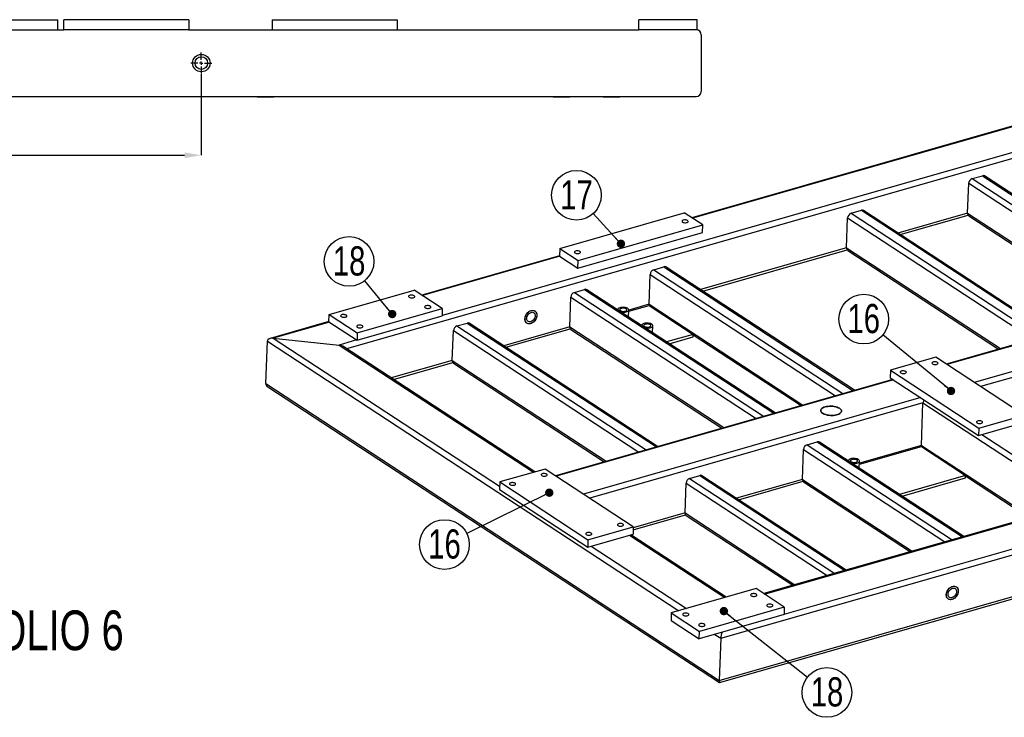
# Model space of a CAD drawing. Header units: millimetres. Extents: x 5 to 592, y 5 to 415.
# Tile 4 of 16: x 208 to 326, y 68 to 152. Entities that reach past the tile are written whole.
import ezdxf

# ---------------------------------------------------------------- set-up
doc = ezdxf.new("R2010")
doc.units = ezdxf.units.MM
doc.header["$PDSIZE"] = -1
doc.linetypes.add('CENTERX2', pattern=[20.32, 12.7, -2.54, 2.54, -2.54])
for name, color, linetype in [('COTES', 1, 'Continuous'), ('NOTES', 6, 'Continuous'), ('TRAIT-MIXTES', 3, 'CENTERX2')]:
    doc.layers.add(name, color=color, linetype=linetype)
doc.layers.add('TRAIT-FORT', color=4, linetype='Continuous', lineweight=25)
doc.styles.add('SLDTEXTSTYLE0', font='TXT', dxfattribs={"width": 0.75})
doc.dimstyles.new('SLDDIMSTYLE2', dxfattribs={"dimtxt": 3, "dimasz": 2, "dimexe": 0, "dimexo": 0.0625, "dimgap": 0.75, "dimtad": 1, "dimdec": 0, "dimlfac": 10, "dimrnd": 1e-09, "dimzin": 12, "dimdsep": 46, "dimtxsty": 'SLDTEXTSTYLE0', "dimsah": 1, "dimcen": 0.09, "dimadec": 0, "dimazin": 3, "dimtfac": 1, "dimtdec": 0, "dimtofl": 0, "dimtmove": 0, "dimatfit": 3, "dimfxl": 1, "dimfrac": 2, "dimtolj": 1, "dimtzin": 12, "dimarcsym": 0})
doc.dimstyles.new('SLDDIMSTYLE7', dxfattribs={"dimtxt": 0.18, "dimasz": 1, "dimexe": 0, "dimexo": 0.0625, "dimgap": 0, "dimtad": 0, "dimtih": 1, "dimtoh": 1, "dimdec": 0, "dimrnd": 1e-09, "dimzin": 0, "dimdsep": 46, "dimtxsty": 'Standard', "dimblk1": 'DOT', "dimblk2": 'DOT', "dimsah": 1, "dimcen": 0.09, "dimadec": 0, "dimazin": 0, "dimtfac": 1, "dimtdec": 0, "dimtofl": 0, "dimtmove": 0, "dimatfit": 3, "dimldrblk": 'DOT', "dimfxl": 1, "dimfrac": 2, "dimtolj": 1, "dimtzin": 0, "dimarcsym": 0})

# ---------------------------------------------------------------- blocks, each defined once
blk = doc.blocks.new('SW_NOTE_1')
at = {"layer": 'NOTES', "color": 0, "insert": (0, -1.21), "char_height": 4.7625, "attachment_point": 1, "style": 'SLDTEXTSTYLE0'}
blk.add_mtext('COTATION PERCAGES KIT SISMIQUE SUR LE FOLIO 6', dxfattribs=at)
blk = doc.blocks.new('SW_NOTE_29')
at = {"layer": 'NOTES', "color": 0}
blk.add_circle((-1.89, 2.31), 2.98, dxfattribs=at)
at = {"layer": 'NOTES', "color": 0, "insert": (-1.88, 4.12), "char_height": 3.5, "attachment_point": 2, "style": 'SLDTEXTSTYLE0'}
blk.add_mtext('18', dxfattribs=at)
blk = doc.blocks.new('_Dot')
at = {"color": 0, "linetype": 'ByBlock', "lineweight": -2}
blk.add_line((-0.5, 0), (-1, 0), dxfattribs=at)
at = {"color": 0, "linetype": 'ByBlock', "const_width": 0.5}
blk.add_lwpolyline([(-0.25, 0, 1), (0.25, 0, 1)], format="xyb", close=True, dxfattribs=at)
blk = doc.blocks.new('SW_NOTE_30')
at = {"layer": 'NOTES', "color": 0}
blk.add_circle((-2.02, 2.2), 2.98, dxfattribs=at)
at = {"layer": 'NOTES', "color": 0, "insert": (-2.01, 4.01), "char_height": 3.5, "attachment_point": 2, "style": 'SLDTEXTSTYLE0'}
blk.add_mtext('17', dxfattribs=at)
blk = doc.blocks.new('SW_NOTE_36')
at = {"layer": 'NOTES', "color": 0}
blk.add_circle((-2.67, -1.32), 2.98, dxfattribs=at)
at = {"layer": 'NOTES', "color": 0, "insert": (-2.66, 0.5), "char_height": 3.5, "attachment_point": 2, "style": 'SLDTEXTSTYLE0'}
blk.add_mtext('16', dxfattribs=at)
blk = doc.blocks.new('SW_NOTE_37')
at = {"layer": 'NOTES', "color": 0}
blk.add_circle((2.34, -1.85), 2.98, dxfattribs=at)
at = {"layer": 'NOTES', "color": 0, "insert": (2.35, -0.03), "char_height": 3.5, "attachment_point": 2, "style": 'SLDTEXTSTYLE0'}
blk.add_mtext('18', dxfattribs=at)
blk = doc.blocks.new('SW_NOTE_40')
at = {"layer": 'NOTES', "color": 0}
blk.add_circle((-2.3, 1.89), 2.98, dxfattribs=at)
at = {"layer": 'NOTES', "color": 0, "insert": (-2.29, 3.71), "char_height": 3.5, "attachment_point": 2, "style": 'SLDTEXTSTYLE0'}
blk.add_mtext('16', dxfattribs=at)
blk = doc.blocks.new('_D_40')
at = {"layer": 'COTES', "color": 0, "lineweight": -2, "transparency": 16777216}
for p, q in [((98.82, 145.05), (98.82, 135.3)), ((229.82, 145.05), (229.82, 135.3)), ((100.82, 135.3), (227.82, 135.3))]:
    blk.add_line(p, q, dxfattribs=at)
at = {"layer": 'COTES', "color": 0, "transparency": 16777216}
for points in [[(100.82, 135.64), (100.82, 134.97), (98.82, 135.3)], [(227.82, 135.64), (227.82, 134.97), (229.82, 135.3)]]:
    blk.add_solid(points, dxfattribs=at)
at = {"layer": 'Defpoints', "color": 0, "transparency": 16777216}
for p in [(98.82, 145.11), (229.82, 145.11), (229.82, 135.3)]:
    blk.add_point(p, dxfattribs=at)
at = {"layer": 'COTES', "color": 0, "transparency": 16777216, "insert": (164.32, 139.05), "char_height": 3, "attachment_point": 2, "style": 'SLDTEXTSTYLE0'}
blk.add_mtext('\\A1;1310', dxfattribs=at)
blk = doc.blocks.new('SW_CENTERMARKSYMBOL_20')
at = {"layer": 'TRAIT-MIXTES', "color": 0}
for p, q in [((0, 0.4), (0, 1.25)), ((-0.4, 0), (-1.25, 0)), ((0, 0), (-0.2, 0)), ((0, 0), (-0.2, 0)), ((0, 0), (0, 0.2)), ((0, 0), (0, 0.2)), ((0, 0), (0, -0.2)), ((0, 0), (0.2, 0)), ((0, 0), (0, -0.2)), ((0, 0), (0.2, 0)), ((0.4, 0), (1.25, 0)), ((0, -0.4), (0, -1.25))]:
    blk.add_line(p, q, dxfattribs=at)
blk = doc.blocks.new('SW_CENTERMARKSYMBOL_21')
at = {"layer": 'TRAIT-MIXTES', "color": 0}
for p, q in [((0, 0.4), (0, 1.25)), ((-0.4, 0), (-1.25, 0)), ((0, 0), (-0.2, 0)), ((0, 0), (-0.2, 0)), ((0, 0), (0, 0.2)), ((0, 0), (0, 0.2)), ((0, 0), (0, -0.2)), ((0, 0), (0.2, 0)), ((0, 0), (0, -0.2)), ((0, 0), (0.2, 0)), ((0.4, 0), (1.25, 0)), ((0, -0.4), (0, -1.25))]:
    blk.add_line(p, q, dxfattribs=at)

msp = doc.modelspace()

# ---------------------------------------------------------------- linework, layer by layer
at = {"layer": 'TRAIT-FORT', "lineweight": 25}
for p, q in [((190.62, 151.56), (212.62, 151.56)), ((212.62, 150.36), (212.62, 151.56)), ((213.32, 150.36), (213.32, 151.56)), ((228.32, 151.56), (213.32, 151.56)), ((228.32, 151.56), (228.32, 150.36)), ((238.32, 151.56), (253.32, 151.56)), ((238.32, 151.56), (238.32, 150.36)), ((253.32, 151.56), (253.32, 150.36)), ((289.32, 151.56), (282.32, 151.56)), ((282.32, 150.36), (282.32, 151.56)), ((289.32, 150.36), (289.32, 151.56)), ((138.32, 150.36), (213.32, 150.36)), ((228.32, 150.36), (213.32, 150.36)), ((228.32, 150.36), (282.32, 150.36)), ((289.32, 150.36), (282.32, 150.36)), ((289.82, 149.76), (289.82, 142.96)), ((366.65, 146.2), (247.26, 112.09)), ((364, 146.16), (258.71, 116.07)), ((58.42, 142.36), (289.22, 142.36)), ((236.54, 142.36), (236.54, 142.26)), ((238.54, 142.26), (236.54, 142.26)), ((238.54, 142.26), (238.54, 142.36)), ((272.04, 142.36), (272.04, 142.26)), ((274.04, 142.26), (272.04, 142.26)), ((274.04, 142.26), (274.04, 142.36)), ((278.04, 142.36), (278.04, 142.26)), ((280.04, 142.26), (278.04, 142.26)), ((280.04, 142.26), (280.04, 142.36)), ((328.26, 139.1), (288.69, 127.8)), ((328.3, 139.04), (288.77, 127.74)), ((418.06, 138.5), (319.2, 110.25)), ((418.21, 138.47), (319.29, 110.2)), ((421.49, 136.32), (322.56, 108.06)), ((322.33, 132.5), (323.56, 132.85)), ((322.33, 132.5), (345.05, 117.64)), ((323.56, 132.85), (346.27, 117.99)), ((346.42, 118.03), (323.81, 132.82)), ((321.78, 128.35), (321.91, 131.94)), ((321.91, 131.94), (344.15, 117.38)), ((272.83, 124.12), (287.78, 128.39)), ((290, 126.94), (287.78, 128.39)), ((307.26, 124.2), (307.38, 127.79)), ((307.38, 127.79), (329.62, 113.23)), ((307.81, 128.35), (309.03, 128.7)), ((307.81, 128.35), (330.52, 113.49)), ((309.03, 128.7), (331.74, 113.84)), ((331.89, 113.88), (309.29, 128.67)), ((321.78, 128.35), (313.42, 125.97)), ((313.69, 125.79), (321.84, 128.12)), ((321.78, 128.35), (340.25, 116.27)), ((321.92, 128.05), (340.02, 116.2)), ((394.58, 127.92), (323.32, 107.56)), ((275.05, 122.67), (290, 126.94)), ((289.97, 126.05), (290, 126.94)), ((275.02, 121.77), (289.97, 126.05)), ((272.83, 124.12), (272.8, 123.22)), ((272.83, 124.12), (275.05, 122.67)), ((307.26, 124.2), (289.72, 119.19)), ((307.26, 124.2), (325.72, 112.12)), ((272.8, 123.25), (256.28, 118.53)), ((272.85, 123.19), (256.36, 118.48)), ((272.8, 123.22), (275.02, 121.77)), ((289.99, 119.02), (307.32, 123.97)), ((307.39, 123.9), (325.5, 112.05)), ((275.02, 121.77), (275.05, 122.67)), ((284.11, 121.58), (285.33, 121.93)), ((285.33, 121.93), (308.04, 107.06)), ((308.19, 107.11), (285.59, 121.9)), ((292.16, 77.38), (449.83, 122.43)), ((283.56, 117.43), (283.68, 121.02)), ((283.68, 121.02), (305.92, 106.46)), ((284.11, 121.58), (306.82, 106.71)), ((245.17, 116.22), (255.37, 119.13)), ((258.74, 116.92), (255.37, 119.13)), ((274.04, 114.71), (274.17, 118.3)), ((274.17, 118.3), (296.41, 103.74)), ((274.59, 118.86), (275.81, 119.21)), ((274.59, 118.86), (297.3, 104)), ((275.81, 119.21), (298.53, 104.35)), ((298.68, 104.39), (276.07, 119.18)), ((283.56, 117.43), (281.12, 116.74)), ((281.12, 116.59), (283.55, 117.28)), ((283.55, 117.28), (288.85, 113.82)), ((283.56, 117.43), (302.02, 105.34)), ((291.98, 72.3), (449.65, 117.35)), ((292.02, 72.06), (449.3, 117)), ((245.14, 115.32), (245.17, 116.22)), ((245.17, 116.22), (248.54, 114.01)), ((248.51, 113.11), (258.71, 116.03)), ((248.54, 114.01), (258.74, 116.92)), ((258.74, 116.92), (258.71, 116.03)), ((279.79, 116.79), (279.79, 116.75)), ((281.09, 115.9), (281.12, 116.75)), ((245.14, 115.35), (238.09, 113.34)), ((245.19, 115.29), (238.46, 113.37)), ((245.14, 115.32), (248.51, 113.11)), ((260.49, 114.83), (261.71, 115.18)), ((260.49, 114.83), (283.2, 99.97)), ((261.71, 115.18), (284.43, 100.32)), ((284.57, 100.36), (261.97, 115.15)), ((274.04, 114.71), (266.11, 112.45)), ((274.04, 114.71), (292.51, 102.63)), ((282.68, 114.9), (282.68, 114.86)), ((283.98, 114), (284.01, 114.85)), ((248.54, 114.01), (248.51, 113.11)), ((259.94, 110.68), (260.07, 114.27)), ((260.07, 114.27), (282.31, 99.71)), ((266.37, 112.27), (274.1, 114.48)), ((274.17, 114.41), (292.28, 102.56)), ((288.85, 113.82), (285.66, 112.91)), ((285.98, 112.7), (288.84, 113.52)), ((288.84, 113.52), (288.85, 113.82)), ((288.84, 113.76), (301.8, 105.28)), ((237.57, 107.91), (237.75, 112.99)), ((237.75, 112.99), (287.14, 80.67)), ((238.46, 113.37), (246.36, 112.54)), ((238.46, 113.37), (265.61, 95.6)), ((248.46, 113.15), (246.36, 112.54)), ((246.36, 112.54), (269.68, 97.28)), ((269.83, 97.32), (246.8, 112.39)), ((259.94, 110.68), (252.61, 108.59)), ((252.87, 108.42), (260, 110.45)), ((259.94, 110.68), (278.41, 98.6)), ((260.07, 110.38), (278.18, 98.53)), ((317.96, 111.07), (312.52, 109.52)), ((328.55, 104.14), (317.96, 111.07)), ((312.52, 109.52), (312.49, 108.62)), ((312.52, 109.52), (323.11, 102.58)), ((237.57, 107.91), (291.98, 72.3)), ((237.8, 107.54), (292.01, 72.07)), ((312.79, 108.42), (272.31, 96.86)), ((312.87, 108.37), (272.39, 96.8)), ((312.49, 108.62), (323.08, 101.69)), ((316.15, 106.23), (275.67, 94.66)), ((316.42, 105.59), (276.43, 94.16)), ((316.24, 100.51), (316.42, 105.59)), ((316.42, 105.59), (334.03, 94.07)), ((323.11, 102.58), (328.55, 104.14)), ((323.08, 101.69), (328.52, 103.24)), ((323.11, 102.58), (323.08, 101.69)), ((323.49, 101.8), (334.92, 94.32)), ((302.52, 100.58), (303.74, 100.93)), ((302.52, 100.58), (319.94, 89.18)), ((303.74, 100.93), (321.16, 89.53)), ((321.31, 89.58), (304, 100.9)), ((316.24, 100.51), (308.8, 98.39)), ((316.24, 100.51), (329.41, 91.89)), ((301.97, 96.43), (302.1, 100.02)), ((302.1, 100.02), (319.04, 88.93)), ((308.8, 98.24), (316.24, 100.36)), ((316.24, 100.36), (321.53, 96.9)), ((307.48, 98.67), (307.48, 98.63)), ((308.78, 97.77), (308.81, 98.62)), ((271.07, 97.67), (265.63, 96.12)), ((281.66, 90.74), (271.07, 97.67)), ((288.42, 96.55), (289.64, 96.9)), ((289.64, 96.9), (307.06, 85.5)), ((321.53, 96.9), (313.59, 94.63)), ((321.52, 96.6), (321.53, 96.9)), ((265.63, 96.12), (265.6, 95.22)), ((265.63, 96.12), (276.22, 89.18)), ((287.87, 92.4), (288, 95.99)), ((288, 95.99), (304.94, 84.9)), ((288.42, 96.55), (305.83, 85.15)), ((307.21, 85.55), (289.9, 96.87)), ((301.97, 96.43), (294.04, 94.17)), ((294.3, 93.99), (302.03, 96.2)), ((301.97, 96.43), (315.14, 87.81)), ((302.1, 96.13), (314.91, 87.75)), ((313.91, 94.42), (321.52, 96.6)), ((321.53, 96.84), (329.18, 91.83)), ((265.6, 95.22), (276.19, 88.29)), ((281.65, 90.38), (287.93, 92.17)), ((287.87, 92.4), (281.66, 90.63)), ((287.87, 92.4), (301.04, 83.78)), ((333.08, 92.94), (297.32, 82.72)), ((297.4, 82.67), (333.13, 92.88)), ((288, 92.1), (300.81, 83.72)), ((276.19, 88.29), (281.63, 89.84)), ((276.22, 89.18), (281.66, 90.74)), ((281.66, 90.74), (281.63, 89.84)), ((299.75, 80.26), (336.4, 90.73)), ((276.22, 89.18), (276.19, 88.29)), ((281.22, 89.73), (292.65, 82.24)), ((292.8, 82.29), (281.37, 89.77)), ((276.6, 88.41), (288.03, 80.92)), ((296.41, 83.32), (286.22, 80.41)), ((299.78, 81.11), (296.41, 83.32)), ((286.22, 80.41), (286.19, 79.51)), ((286.22, 80.41), (289.59, 78.2)), ((299.78, 81.11), (289.59, 78.2)), ((299.78, 81.11), (299.75, 80.22)), ((286.19, 79.51), (289.56, 77.3)), ((299.75, 80.22), (289.56, 77.3)), ((289.56, 77.3), (289.59, 78.2)), ((291.45, 77.84), (292.16, 77.38)), ((292.16, 77.38), (291.98, 72.3))]:
    msp.add_line(p, q, dxfattribs=at)
at = {"layer": 'TRAIT-FORT', "lineweight": 25, "flags": 128}
for points in [[(287.57, 127.29), (287.64, 127.25), (287.73, 127.23), (287.84, 127.21), (287.94, 127.21), (288.04, 127.23), (288.12, 127.25), (288.19, 127.28), (288.23, 127.33), (288.24, 127.37), (288.22, 127.42), (288.17, 127.46), (288.1, 127.5), (288.01, 127.52), (287.91, 127.54), (287.8, 127.54), (287.7, 127.52), (287.62, 127.5), (287.55, 127.47), (287.52, 127.42), (287.51, 127.38), (287.52, 127.33), (287.57, 127.29)], [(274.66, 123.6), (274.73, 123.56), (274.82, 123.54), (274.92, 123.52), (275.03, 123.52), (275.13, 123.54), (275.21, 123.56), (275.28, 123.59), (275.31, 123.64), (275.32, 123.68), (275.31, 123.73), (275.26, 123.77), (275.19, 123.81), (275.1, 123.83), (274.99, 123.85), (274.89, 123.85), (274.79, 123.83), (274.71, 123.81), (274.64, 123.78), (274.6, 123.73), (274.59, 123.69), (274.61, 123.64), (274.66, 123.6)], [(254.76, 118.28), (254.84, 118.24), (254.93, 118.21), (255.03, 118.2), (255.14, 118.2), (255.24, 118.21), (255.33, 118.24), (255.39, 118.27), (255.43, 118.31), (255.44, 118.36), (255.42, 118.41), (255.37, 118.45), (255.3, 118.49), (255.21, 118.51), (255.11, 118.53), (255, 118.53), (254.9, 118.52), (254.81, 118.49), (254.74, 118.46), (254.7, 118.41), (254.69, 118.37), (254.71, 118.32), (254.76, 118.28)], [(256.69, 117.02), (256.76, 116.98), (256.86, 116.95), (256.96, 116.94), (257.07, 116.94), (257.17, 116.95), (257.25, 116.98), (257.32, 117.01), (257.36, 117.05), (257.37, 117.1), (257.35, 117.15), (257.3, 117.19), (257.23, 117.23), (257.14, 117.25), (257.03, 117.27), (256.93, 117.27), (256.82, 117.26), (256.74, 117.23), (256.67, 117.2), (256.63, 117.15), (256.62, 117.11), (256.64, 117.06), (256.69, 117.02)], [(280.14, 116.52), (280.26, 116.49), (280.4, 116.48), (280.54, 116.47), (280.68, 116.48), (280.81, 116.51), (280.92, 116.55), (281.02, 116.59), (281.08, 116.65), (281.12, 116.71), (281.12, 116.77), (281.09, 116.84), (281.04, 116.9), (280.96, 116.95), (280.85, 117), (280.72, 117.03), (280.59, 117.06), (280.44, 117.07), (280.3, 117.06), (280.16, 117.04), (280.04, 117.01), (279.94, 116.97), (279.86, 116.92), (279.81, 116.86), (279.79, 116.8), (279.8, 116.74)], [(246.61, 115.95), (246.68, 115.91), (246.77, 115.88), (246.88, 115.87), (246.98, 115.87), (247.08, 115.88), (247.17, 115.91), (247.24, 115.94), (247.28, 115.98), (247.29, 116.03), (247.27, 116.08), (247.22, 116.12), (247.15, 116.16), (247.05, 116.18), (246.95, 116.2), (246.84, 116.2), (246.74, 116.19), (246.66, 116.16), (246.59, 116.13), (246.55, 116.08), (246.54, 116.04), (246.56, 115.99), (246.61, 115.95)], [(270.09, 116.1), (270.07, 115.95), (270.03, 115.8), (269.97, 115.65), (269.88, 115.51), (269.78, 115.39), (269.67, 115.28), (269.54, 115.19), (269.41, 115.13), (269.28, 115.09), (269.15, 115.08), (269.03, 115.1), (268.92, 115.14), (268.83, 115.21), (268.75, 115.31), (268.7, 115.42), (268.67, 115.55), (268.66, 115.69), (268.68, 115.84), (268.72, 115.99), (268.78, 116.13), (268.87, 116.27), (268.97, 116.39), (269.08, 116.5), (269.21, 116.59), (269.34, 116.65), (269.47, 116.69), (269.6, 116.7), (269.72, 116.68), (269.83, 116.64), (269.92, 116.57), (269.99, 116.48), (270.05, 116.37), (270.08, 116.24), (270.09, 116.1)], [(269.4, 116.68), (269.53, 116.7), (269.66, 116.7), (269.77, 116.67), (269.87, 116.61), (269.96, 116.53), (270.02, 116.42), (270.07, 116.3), (270.09, 116.17), (270.08, 116.02), (270.05, 115.87), (270, 115.73), (269.93, 115.58), (269.83, 115.45), (269.73, 115.33), (269.61, 115.23), (269.48, 115.16), (269.35, 115.11), (269.22, 115.08), (269.09, 115.09), (268.97, 115.12), (268.87, 115.18), (268.79, 115.26), (268.72, 115.36), (268.68, 115.48), (268.66, 115.62), (268.67, 115.76), (268.69, 115.91), (268.75, 116.06), (268.82, 116.2), (268.91, 116.33), (269.02, 116.45), (269.14, 116.55), (269.27, 116.63), (269.4, 116.68)], [(269.88, 116.04), (269.87, 115.91), (269.83, 115.79), (269.77, 115.67), (269.69, 115.56), (269.59, 115.47), (269.49, 115.39), (269.38, 115.34), (269.27, 115.32), (269.17, 115.32), (269.07, 115.35), (268.99, 115.4), (268.93, 115.48), (268.88, 115.58), (268.86, 115.69), (268.87, 115.81), (268.9, 115.93), (268.95, 116.06), (269.02, 116.17), (269.1, 116.27), (269.2, 116.36), (269.31, 116.42), (269.42, 116.46), (269.53, 116.47), (269.63, 116.46), (269.72, 116.41), (269.79, 116.35), (269.84, 116.26), (269.88, 116.15), (269.88, 116.04)], [(280.11, 116.67), (280.19, 116.63), (280.29, 116.6), (280.4, 116.58), (280.51, 116.58), (280.63, 116.59), (280.72, 116.62), (280.8, 116.65), (280.86, 116.7), (280.88, 116.74), (280.87, 116.8), (280.83, 116.85), (280.77, 116.89), (280.68, 116.92), (280.57, 116.95), (280.46, 116.96), (280.34, 116.95), (280.23, 116.94), (280.15, 116.91), (280.08, 116.87), (280.04, 116.82), (280.03, 116.77), (280.06, 116.72), (280.11, 116.67)], [(248.53, 114.69), (248.61, 114.65), (248.7, 114.62), (248.8, 114.61), (248.91, 114.61), (249.01, 114.62), (249.1, 114.65), (249.16, 114.68), (249.2, 114.72), (249.21, 114.77), (249.19, 114.82), (249.15, 114.86), (249.07, 114.9), (248.98, 114.92), (248.88, 114.94), (248.77, 114.94), (248.67, 114.93), (248.58, 114.9), (248.52, 114.87), (248.48, 114.82), (248.47, 114.78), (248.49, 114.73), (248.53, 114.69)], [(283.03, 114.63), (283.15, 114.6), (283.29, 114.59), (283.43, 114.58), (283.57, 114.59), (283.7, 114.62), (283.81, 114.65), (283.9, 114.7), (283.97, 114.76), (284.01, 114.82), (284.01, 114.88), (283.98, 114.95), (283.93, 115.01), (283.84, 115.06), (283.74, 115.11), (283.61, 115.14), (283.48, 115.16), (283.33, 115.17), (283.19, 115.17), (283.05, 115.15), (282.93, 115.12), (282.83, 115.08), (282.75, 115.03), (282.7, 114.97), (282.68, 114.91), (282.69, 114.85)], [(283, 114.78), (283.08, 114.74), (283.18, 114.71), (283.29, 114.69), (283.4, 114.69), (283.52, 114.7), (283.61, 114.72), (283.69, 114.76), (283.75, 114.8), (283.77, 114.85), (283.76, 114.91), (283.72, 114.95), (283.66, 115), (283.57, 115.03), (283.46, 115.06), (283.34, 115.07), (283.23, 115.06), (283.12, 115.05), (283.03, 115.02), (282.97, 114.98), (282.93, 114.93), (282.92, 114.88), (282.95, 114.83), (283, 114.78)], [(317.57, 110.28), (317.64, 110.24), (317.73, 110.22), (317.83, 110.2), (317.93, 110.2), (318.03, 110.21), (318.12, 110.24), (318.18, 110.27), (318.22, 110.32), (318.23, 110.36), (318.21, 110.41), (318.16, 110.45), (318.09, 110.49), (318, 110.51), (317.9, 110.52), (317.8, 110.53), (317.7, 110.51), (317.61, 110.49), (317.55, 110.45), (317.51, 110.41), (317.5, 110.37), (317.52, 110.32), (317.57, 110.28)], [(313.76, 109.19), (313.83, 109.16), (313.92, 109.13), (314.02, 109.12), (314.13, 109.12), (314.23, 109.13), (314.31, 109.15), (314.38, 109.19), (314.41, 109.23), (314.43, 109.27), (314.41, 109.32), (314.36, 109.36), (314.29, 109.4), (314.2, 109.42), (314.09, 109.44), (313.99, 109.44), (313.89, 109.43), (313.81, 109.4), (313.74, 109.37), (313.7, 109.33), (313.69, 109.28), (313.71, 109.23), (313.76, 109.19)], [(304.68, 105.12), (304.53, 105.07), (304.41, 105.01), (304.3, 104.94), (304.22, 104.86), (304.17, 104.78), (304.15, 104.7), (304.16, 104.61), (304.2, 104.53), (304.26, 104.45), (304.36, 104.37), (304.47, 104.3), (304.61, 104.24), (304.77, 104.19), (304.94, 104.14), (305.12, 104.11), (305.31, 104.09), (305.5, 104.09), (305.69, 104.1), (305.87, 104.12), (306.04, 104.15), (306.2, 104.2), (306.34, 104.25), (306.45, 104.32), (306.54, 104.39), (306.61, 104.47), (306.64, 104.55), (306.65, 104.63), (306.63, 104.72), (306.58, 104.8), (306.5, 104.88), (306.39, 104.95), (306.26, 105.02), (306.12, 105.08), (305.95, 105.13), (305.77, 105.16), (305.59, 105.19), (305.4, 105.2), (305.21, 105.2), (305.02, 105.18), (304.84, 105.16), (304.68, 105.12)], [(304.68, 105.12), (304.84, 105.16), (305.02, 105.18), (305.21, 105.2), (305.4, 105.2), (305.59, 105.19), (305.77, 105.16), (305.95, 105.13), (306.12, 105.08), (306.26, 105.02), (306.39, 104.95), (306.5, 104.88), (306.58, 104.8), (306.63, 104.72), (306.65, 104.63), (306.64, 104.55), (306.61, 104.47), (306.54, 104.39), (306.45, 104.32), (306.34, 104.25), (306.2, 104.2), (306.04, 104.15), (305.87, 104.12), (305.69, 104.1), (305.5, 104.09), (305.31, 104.09), (305.12, 104.11), (304.94, 104.14), (304.77, 104.19), (304.61, 104.24), (304.47, 104.3), (304.36, 104.37), (304.26, 104.45), (304.2, 104.53), (304.16, 104.61), (304.15, 104.7), (304.17, 104.78), (304.22, 104.86), (304.3, 104.94), (304.41, 105.01), (304.53, 105.07), (304.68, 105.12)], [(322.91, 103.2), (322.98, 103.17), (323.07, 103.14), (323.17, 103.13), (323.28, 103.13), (323.38, 103.14), (323.46, 103.16), (323.53, 103.2), (323.56, 103.24), (323.57, 103.29), (323.55, 103.33), (323.51, 103.37), (323.44, 103.41), (323.35, 103.44), (323.24, 103.45), (323.14, 103.45), (323.04, 103.44), (322.96, 103.41), (322.89, 103.38), (322.85, 103.34), (322.84, 103.29), (322.86, 103.25), (322.91, 103.2)], [(307.83, 98.4), (307.95, 98.37), (308.09, 98.35), (308.23, 98.35), (308.37, 98.36), (308.5, 98.39), (308.61, 98.42), (308.7, 98.47), (308.77, 98.53), (308.8, 98.59), (308.81, 98.65), (308.78, 98.71), (308.73, 98.77), (308.64, 98.83), (308.54, 98.88), (308.41, 98.91), (308.27, 98.93), (308.13, 98.94), (307.99, 98.94), (307.85, 98.92), (307.73, 98.89), (307.63, 98.85), (307.55, 98.8), (307.5, 98.74), (307.48, 98.68), (307.49, 98.62)], [(307.8, 98.55), (307.88, 98.51), (307.98, 98.48), (308.09, 98.46), (308.2, 98.46), (308.31, 98.47), (308.41, 98.49), (308.49, 98.53), (308.55, 98.57), (308.57, 98.62), (308.56, 98.67), (308.52, 98.72), (308.45, 98.77), (308.36, 98.8), (308.26, 98.83), (308.14, 98.84), (308.03, 98.83), (307.92, 98.81), (307.83, 98.78), (307.77, 98.74), (307.73, 98.7), (307.72, 98.65), (307.74, 98.6), (307.8, 98.55)], [(270.67, 96.88), (270.74, 96.84), (270.84, 96.82), (270.94, 96.8), (271.04, 96.8), (271.14, 96.82), (271.22, 96.84), (271.29, 96.88), (271.33, 96.92), (271.34, 96.96), (271.32, 97.01), (271.27, 97.05), (271.2, 97.09), (271.11, 97.11), (271.01, 97.13), (270.9, 97.13), (270.8, 97.12), (270.72, 97.09), (270.66, 97.06), (270.62, 97.01), (270.61, 96.97), (270.63, 96.92), (270.67, 96.88)], [(266.87, 95.79), (266.94, 95.76), (267.03, 95.73), (267.13, 95.72), (267.23, 95.72), (267.33, 95.73), (267.42, 95.75), (267.48, 95.79), (267.52, 95.83), (267.53, 95.88), (267.51, 95.92), (267.47, 95.96), (267.39, 96), (267.3, 96.03), (267.2, 96.04), (267.1, 96.04), (267, 96.03), (266.91, 96), (266.85, 95.97), (266.81, 95.93), (266.8, 95.88), (266.82, 95.84), (266.87, 95.79)], [(279.82, 90.89), (279.89, 90.86), (279.98, 90.83), (280.09, 90.82), (280.19, 90.82), (280.29, 90.83), (280.37, 90.85), (280.44, 90.89), (280.48, 90.93), (280.49, 90.97), (280.47, 91.02), (280.42, 91.06), (280.35, 91.1), (280.26, 91.12), (280.16, 91.14), (280.05, 91.14), (279.95, 91.13), (279.87, 91.1), (279.8, 91.07), (279.77, 91.03), (279.76, 90.98), (279.77, 90.93), (279.82, 90.89)], [(276.02, 89.8), (276.09, 89.77), (276.18, 89.74), (276.28, 89.73), (276.38, 89.73), (276.48, 89.74), (276.57, 89.77), (276.63, 89.8), (276.67, 89.84), (276.68, 89.89), (276.66, 89.93), (276.61, 89.98), (276.54, 90.01), (276.45, 90.04), (276.35, 90.05), (276.25, 90.05), (276.15, 90.04), (276.06, 90.02), (276, 89.98), (275.96, 89.94), (275.95, 89.89), (275.97, 89.85), (276.02, 89.8)], [(295.81, 82.47), (295.88, 82.43), (295.98, 82.4), (296.08, 82.39), (296.19, 82.39), (296.29, 82.4), (296.37, 82.43), (296.44, 82.46), (296.48, 82.5), (296.49, 82.55), (296.47, 82.6), (296.42, 82.64), (296.35, 82.68), (296.26, 82.7), (296.15, 82.72), (296.05, 82.72), (295.95, 82.71), (295.86, 82.68), (295.79, 82.65), (295.75, 82.6), (295.74, 82.56), (295.76, 82.51), (295.81, 82.47)], [(320.65, 83), (320.63, 82.86), (320.59, 82.71), (320.53, 82.56), (320.44, 82.42), (320.34, 82.3), (320.23, 82.19), (320.1, 82.1), (319.97, 82.04), (319.84, 82), (319.71, 81.99), (319.59, 82.01), (319.48, 82.05), (319.39, 82.12), (319.31, 82.21), (319.26, 82.33), (319.23, 82.46), (319.22, 82.6), (319.24, 82.74), (319.28, 82.89), (319.34, 83.04), (319.43, 83.18), (319.53, 83.3), (319.64, 83.41), (319.77, 83.5), (319.9, 83.56), (320.03, 83.6), (320.16, 83.61), (320.28, 83.59), (320.39, 83.55), (320.48, 83.48), (320.56, 83.39), (320.61, 83.27), (320.64, 83.14), (320.65, 83)], [(319.96, 83.58), (320.09, 83.61), (320.22, 83.6), (320.33, 83.57), (320.44, 83.52), (320.52, 83.44), (320.59, 83.33), (320.63, 83.21), (320.65, 83.08), (320.64, 82.93), (320.61, 82.78), (320.56, 82.63), (320.49, 82.49), (320.4, 82.36), (320.29, 82.24), (320.17, 82.14), (320.04, 82.07), (319.91, 82.02), (319.78, 81.99), (319.65, 82), (319.54, 82.03), (319.43, 82.08), (319.35, 82.16), (319.28, 82.27), (319.24, 82.39), (319.22, 82.52), (319.23, 82.67), (319.26, 82.82), (319.31, 82.97), (319.38, 83.11), (319.48, 83.24), (319.58, 83.36), (319.7, 83.46), (319.83, 83.53), (319.96, 83.58)], [(320.45, 82.95), (320.43, 82.82), (320.39, 82.7), (320.33, 82.58), (320.25, 82.47), (320.16, 82.37), (320.05, 82.3), (319.94, 82.25), (319.83, 82.22), (319.73, 82.23), (319.63, 82.25), (319.55, 82.31), (319.49, 82.39), (319.45, 82.48), (319.43, 82.59), (319.43, 82.72), (319.46, 82.84), (319.51, 82.96), (319.58, 83.08), (319.67, 83.18), (319.77, 83.27), (319.87, 83.33), (319.98, 83.37), (320.09, 83.38), (320.19, 83.36), (320.28, 83.32), (320.35, 83.25), (320.41, 83.17), (320.44, 83.06), (320.45, 82.95)], [(287.66, 80.14), (287.73, 80.1), (287.82, 80.07), (287.92, 80.06), (288.03, 80.06), (288.13, 80.07), (288.22, 80.1), (288.29, 80.13), (288.33, 80.17), (288.34, 80.22), (288.32, 80.27), (288.27, 80.31), (288.19, 80.35), (288.1, 80.37), (288, 80.39), (287.89, 80.39), (287.79, 80.38), (287.7, 80.35), (287.64, 80.32), (287.6, 80.27), (287.59, 80.23), (287.61, 80.18), (287.66, 80.14)], [(297.74, 81.21), (297.81, 81.17), (297.9, 81.14), (298.01, 81.13), (298.11, 81.13), (298.21, 81.14), (298.3, 81.17), (298.37, 81.2), (298.41, 81.24), (298.42, 81.29), (298.4, 81.34), (298.35, 81.38), (298.27, 81.42), (298.18, 81.44), (298.08, 81.46), (297.97, 81.46), (297.87, 81.45), (297.78, 81.42), (297.72, 81.39), (297.68, 81.34), (297.67, 81.3), (297.69, 81.25), (297.74, 81.21)], [(289.58, 78.88), (289.65, 78.84), (289.75, 78.81), (289.85, 78.8), (289.96, 78.8), (290.06, 78.81), (290.15, 78.84), (290.21, 78.87), (290.25, 78.91), (290.26, 78.96), (290.24, 79.01), (290.19, 79.05), (290.12, 79.09), (290.03, 79.11), (289.92, 79.13), (289.82, 79.13), (289.72, 79.12), (289.63, 79.09), (289.56, 79.06), (289.52, 79.01), (289.51, 78.97), (289.53, 78.92), (289.58, 78.88)]]:
    msp.add_lwpolyline(points, dxfattribs=at)
at = {"layer": 'TRAIT-FORT', "lineweight": 25}
for radius in [1.05, 0.75]:
    msp.add_circle((229.82, 146.36), radius, dxfattribs=at)
for centre, radius, start, end in [((289.22, 149.76), 0.6, 0, 90), ((289.22, 142.96), 0.6, 270, 0), ((322.54, 131.9), 0.633, 109.2176, 177.0007), ((323.65, 132.56), 0.307, 58.428, 108.4781), ((308.02, 127.75), 0.633, 109.2176, 177.0007), ((309.13, 128.41), 0.307, 58.428, 108.4781), ((322.11, 128.32), 0.334, 174.2835, 233.5753), ((307.59, 124.17), 0.334, 174.2835, 233.5753), ((285.43, 121.64), 0.307, 58.428, 108.4781), ((284.31, 120.98), 0.633, 109.2176, 177.0007), ((274.8, 118.26), 0.633, 109.2176, 177.0007), ((275.91, 118.92), 0.307, 58.428, 108.4781), ((283.95, 117.41), 0.398, 176.8273, 202.0457), ((260.7, 114.23), 0.633, 109.2176, 177.0007), ((261.81, 114.89), 0.307, 58.428, 108.4781), ((274.37, 114.68), 0.334, 174.2835, 233.5753), ((260.27, 110.65), 0.334, 174.2835, 233.5753), ((317.07, 105.55), 0.645, 141.0722, 176.477), ((302.73, 99.98), 0.633, 109.2176, 177.0007), ((303.84, 100.64), 0.307, 58.428, 108.4781), ((316.64, 100.49), 0.398, 176.8273, 202.0457), ((289.74, 96.61), 0.307, 58.428, 108.4781), ((288.63, 95.95), 0.633, 109.2176, 177.0007), ((302.3, 96.4), 0.334, 174.2835, 233.5753), ((288.2, 92.37), 0.334, 174.2835, 233.5753)]:
    msp.add_arc(centre, radius, start, end, dxfattribs=at)
for centre, major_axis, ratio, start_param, end_param in [((238.44, 112.92), (0.694, -0.105), 0.63639, 1.64424, 3.215036), ((238.44, 112.92), (0.694, -0.105), 0.63639, 1.64424, 3.215036), ((246.34, 112.1), (0.694, -0.105), 0.63639, 0.947695, 1.64424), ((246.34, 112.1), (0.694, -0.105), 0.63639, 0.947695, 1.64424), ((238.26, 107.84), (0.694, -0.105), 0.63639, 3.215036, 4.089288), ((238.26, 107.84), (0.694, -0.105), 0.63639, 3.215036, 4.089288), ((292.28, 77.68), (0.082, 0.542), 0.160888, 0.772208, 2.193897), ((292.28, 77.68), (0.082, 0.542), 0.160888, 0.772208, 2.193897), ((292.1, 72.61), (0.082, 0.542), 0.160888, 2.193897, 3.215036), ((292.1, 72.61), (0.082, 0.542), 0.160888, 2.193897, 3.215036)]:
    msp.add_ellipse(centre, major_axis=major_axis, ratio=ratio, start_param=start_param, end_param=end_param, dxfattribs=at)

# ---------------------------------------------------------------- block references
at = {"layer": 'NOTES'}
for name, p in [('SW_NOTE_30', (276.86, 128.3)), ('SW_NOTE_29', (249.44, 120.26)), ('SW_NOTE_40', (311.61, 113.76)), ('SW_NOTE_36', (261.67, 89.93)), ('SW_NOTE_1', (96.3, 81.91)), ('SW_NOTE_37', (302.56, 72.72))]:
    msp.add_blockref(name, p, dxfattribs=at)
at = {"layer": 'TRAIT-MIXTES'}
for name in ['SW_CENTERMARKSYMBOL_20', 'SW_CENTERMARKSYMBOL_21']:
    msp.add_blockref(name, (229.82, 146.36), dxfattribs=at)

# ---------------------------------------------------------------- dimensions: what is measured, and where the dimension line sits
at = {"layer": 'COTES'}
dim = msp.add_linear_dim(base=(229.82, 135.3), p1=(98.82, 145.11), p2=(229.82, 145.11), dimstyle='SLDDIMSTYLE2', dxfattribs=at)
dim.commit()
dim.dimension.update_dxf_attribs({"geometry": '_D_40', "text_midpoint": (164.32, 135.3), "dimtype": 160})

# ---------------------------------------------------------------- leaders
at = {"layer": 'NOTES'}
for points in [[(280.18, 124.69), (276.86, 128.3)], [(252.73, 116.26), (249.44, 120.26)], [(319.79, 107.03), (311.61, 113.76)], [(271.58, 94.83), (261.67, 89.93)], [(292.53, 80.63), (302.56, 72.72)]]:
    msp.add_leader(points, dimstyle='SLDDIMSTYLE7', dxfattribs=at)

doc.saveas('drawing.dxf')
